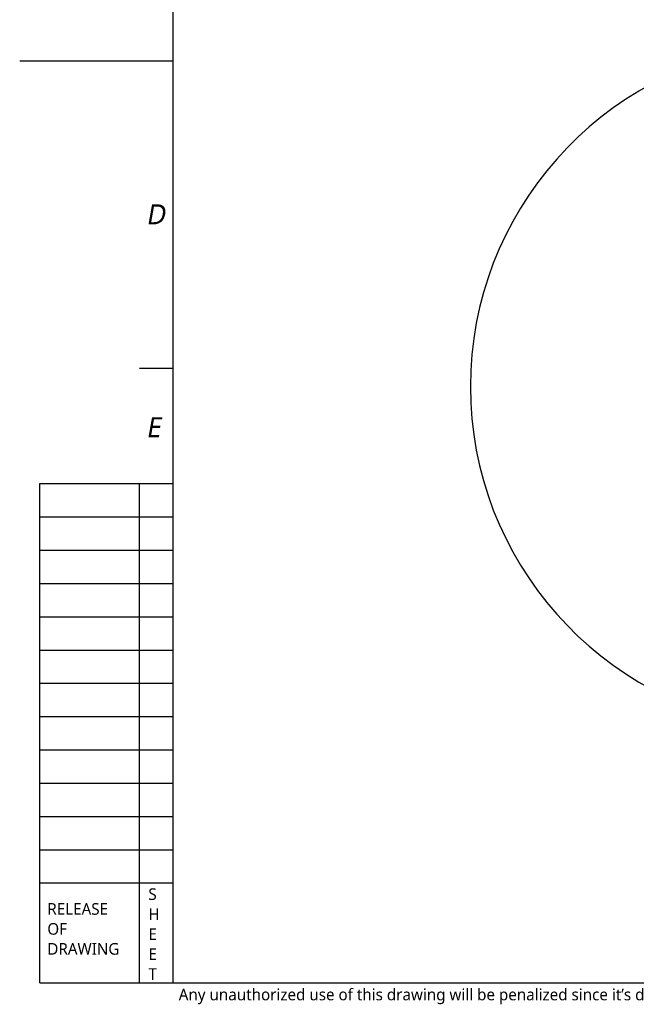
# Model space of a CAD drawing. Header units: millimetres. Extents: x 32 to 6688, y 67 to 4720.
# Tile 1 of 29: x 32 to 1514, y 108 to 2475. Entities that reach past the tile are written whole.
import ezdxf

# ---------------------------------------------------------------- set-up
doc = ezdxf.new("R2010")
doc.units = ezdxf.units.MM
doc.linetypes.add('HIDDEN', pattern=[0.2, 0.1, -0.1])
doc.layers.add('DEFAULT_2', color=2, linetype='HIDDEN')
doc.styles.add('TEXTSTYLE_2', font='malgun.ttf')
doc.styles.add('TEXTSTYLE_3', font='malgun.ttf')

msp = doc.modelspace()

# ---------------------------------------------------------------- linework, layer by layer
at = {"color": 7}
for p, q in [((400, 4592), (400, 160)), ((32, 2376), (400, 2376)), ((80, 160), (80, 1360)), ((80, 1360), (400, 1360)), ((320, 160), (320, 1360)), ((80, 400), (400, 400)), ((80, 160), (6560, 160))]:
    msp.add_line(p, q, dxfattribs=at)
at = {"color": 134}
for p, q in [((320, 1637.333), (400, 1637.333)), ((80, 1280), (400, 1280)), ((80, 1200), (400, 1200)), ((80, 1120), (400, 1120)), ((80, 1040), (400, 1040)), ((80, 960), (400, 960)), ((80, 880), (400, 880)), ((80, 800), (400, 800)), ((80, 720), (400, 720)), ((80, 640), (400, 640)), ((80, 560), (400, 560)), ((80, 480), (400, 480))]:
    msp.add_line(p, q, dxfattribs=at)
at = {"ltscale": 1000}
msp.add_arc((1940, 1593.171), 825, 96.962063, 263.037937, dxfattribs=at)

# ---------------------------------------------------------------- texts
at = {"color": 134, "attachment_point": 1, "line_spacing_factor": 0.9, "style": 'TEXTSTYLE_2'}
for s, insert, char_height, width in [('\\Q10.0;D', (335.454, 2031.186), 48, 71.73333), ('\\Q10.0;E', (335.454, 1519.528), 48, 51.73333), ('S', (341.229, 387.185), 28, 21.15556), ('RELEASE', (98.375, 351.663), 28, 149.54074), ('H', (341.229, 339.185), 28, 28.20741), ('OF', (98.375, 303.663), 28, 49.46667), ('E', (341.229, 291.185), 28, 20.11852), ('DRAWING', (98.375, 255.663), 28, 181.8963), ('E', (341.229, 243.185), 28, 20.11852), ('T', (341.229, 195.185), 28, 20.74074)]:
    msp.add_mtext(s, dxfattribs=dict(at, insert=insert, char_height=char_height, width=width))
at = {"layer": 'DEFAULT_2', "color": 2, "linetype": 'HIDDEN', "insert": (414.109, 145.948), "char_height": 28, "width": 3843.52495, "attachment_point": 1, "line_spacing_factor": 0.9, "style": 'TEXTSTYLE_3'}
msp.add_mtext('Any unauthorized use of this drawing will be penalized since it’s designed by Global ZEUS and its confidential information. (이 도면은 제우스에서 제작된 영업비밀 이므로 무단 사용 시 법적인 처벌을 받을 수 있습니다.)', dxfattribs=at)

doc.saveas('drawing.dxf')
